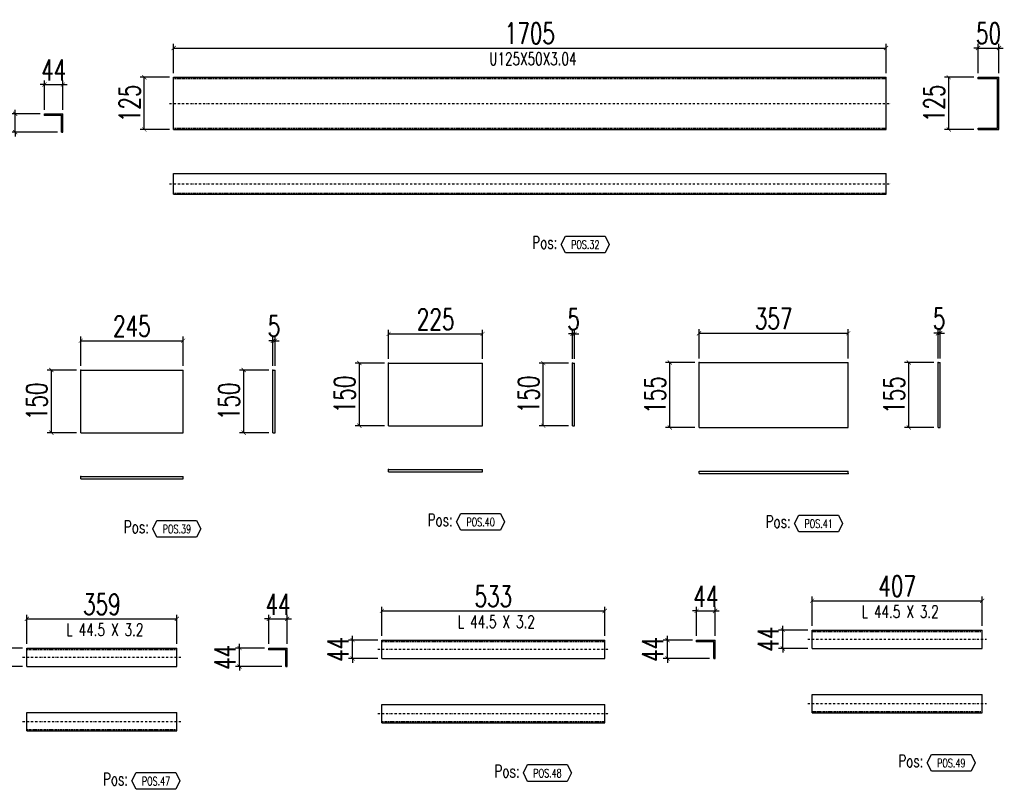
# Model space of a CAD drawing. Header units: feet. Extents: x -13577 to 173285, y -65833 to 34873.
# Tile 78 of 127: x 79957 to 82313, y -60715 to -58873. Entities that reach past the tile are written whole.
import ezdxf
from ezdxf.enums import TextEntityAlignment as Align

# ---------------------------------------------------------------- set-up
doc = ezdxf.new("R2010")
doc.units = ezdxf.units.FT
doc.header["$LTSCALE"] = 10
doc.header["$MEASUREMENT"] = 0
doc.linetypes.add('DASHDOT', pattern=[1, 0.5, -0.25, 0, -0.25])
doc.linetypes.add('HIDDEN', pattern=[0.375, 0.25, -0.125])
doc.layers.get('0').update_dxf_attribs({"linetype": 'CONTINUOUS'})
doc.layers.get('Defpoints').update_dxf_attribs({"linetype": 'CONTINUOUS'})
for name, color, linetype in [('A', 2, 'DASHDOT'), ('G', 3, 'CONTINUOUS'), ('POS_BOX', 6, 'CONTINUOUS'), ('POS_DES', 2, 'CONTINUOUS'), ('POS_MAT', 2, 'CONTINUOUS'), ('TR', 6, 'HIDDEN'), ('TXT1', 7, 'CONTINUOUS')]:
    doc.layers.add(name, color=color, linetype=linetype)
doc.styles.add('1', font='romans.shx', dxfattribs={"width": 0.7, "height": 50})
doc.styles.add('POS', font='ROMANS', dxfattribs={"width": 0.7})
doc.dimstyles.get("Standard").update_dxf_attribs({"dimtxt": 50, "dimasz": 1, "dimexe": 1, "dimexo": 1, "dimgap": 1, "dimtad": 1, "dimdec": 0, "dimdsep": 46, "dimtxsty": '1', "dimblk": 'ARCHTICK', "dimcen": 3, "dimclrd": 1, "dimclre": 1, "dimclrt": 3, "dimadec": 0, "dimazin": 0, "dimtfac": 1, "dimtdec": 0, "dimtix": 1, "dimtmove": 0, "dimatfit": 3, "dimfxl": 0, "dimtolj": 1, "dimarcsym": 0})

# ---------------------------------------------------------------- blocks, each defined once
blk = doc.blocks.new('_ArchTick')
at = {"color": 0, "linetype": 'ByBlock', "const_width": 0.15}
blk.add_lwpolyline([(-0.5, -0.5), (0.5, 0.5)], dxfattribs=at)
blk = doc.blocks.new('*D792')
at = {"layer": 'Defpoints', "color": 0}
for p in [(82029.8, -58940.8), (80325.2, -59010.8), (82029.8, -59010.8)]:
    blk.add_point(p, dxfattribs=at)
at = {"layer": 'TXT1', "color": 1, "lineweight": -2, "transparency": 16777216}
for p, q in [((80325.2, -59000.8), (80325.2, -58930.8)), ((82029.8, -59000.8), (82029.8, -58930.8)), ((80325.2, -58940.8), (82029.8, -58940.8))]:
    blk.add_line(p, q, dxfattribs=at)
at = {"layer": 'TXT1', "color": 1, "lineweight": -2, "transparency": 16777216, "xscale": 10, "yscale": 10, "zscale": 10, "rotation": 180}
blk.add_blockref('_ArchTick', (80325.2, -58940.8), dxfattribs=at)
at = {"layer": 'TXT1', "color": 1, "lineweight": -2, "transparency": 16777216, "xscale": 10, "yscale": 10, "zscale": 10}
blk.add_blockref('_ArchTick', (82029.8, -58940.8), dxfattribs=at)
at = {"layer": 'TXT1', "color": 3, "transparency": 16777216, "insert": (81177.5, -58905.8), "char_height": 50, "attachment_point": 5, "style": '1'}
blk.add_mtext('\\A1;1705', dxfattribs=at)
blk = doc.blocks.new('*D793')
at = {"layer": 'Defpoints', "color": 0}
for p in [(80255.2, -59010.8), (80325.2, -59010.8), (80325.2, -59135.8)]:
    blk.add_point(p, dxfattribs=at)
at = {"layer": 'TXT1', "color": 1, "lineweight": -2, "transparency": 16777216}
for p, q in [((80315.2, -59010.8), (80245.2, -59010.8)), ((80255.2, -59135.8), (80255.2, -59010.8)), ((80315.2, -59135.8), (80245.2, -59135.8))]:
    blk.add_line(p, q, dxfattribs=at)
at = {"layer": 'TXT1', "color": 1, "lineweight": -2, "transparency": 16777216, "xscale": 10, "yscale": 10, "zscale": 10}
for p, rotation in [((80255.2, -59010.8), 90), ((80255.2, -59135.8), 270)]:
    blk.add_blockref('_ArchTick', p, dxfattribs=dict(at, rotation=rotation))
at = {"layer": 'TXT1', "color": 3, "transparency": 16777216, "insert": (80220.2, -59073.3), "char_height": 50, "attachment_point": 5, "rotation": 90, "style": '1'}
blk.add_mtext('\\A1;125', dxfattribs=at)
blk = doc.blocks.new('*D794')
at = {"layer": 'Defpoints', "color": 0}
for p in [(82299.8, -58940.8), (82249.8, -59010.8), (82299.8, -59010.8)]:
    blk.add_point(p, dxfattribs=at)
at = {"layer": 'TXT1', "color": 1, "lineweight": -2, "transparency": 16777216}
for p, q in [((82249.8, -59000.8), (82249.8, -58930.8)), ((82299.8, -59000.8), (82299.8, -58930.8)), ((82249.8, -58940.8), (82239.8, -58940.8)), ((82249.8, -58940.8), (82299.8, -58940.8)), ((82299.8, -58940.8), (82309.8, -58940.8))]:
    blk.add_line(p, q, dxfattribs=at)
at = {"layer": 'TXT1', "color": 1, "lineweight": -2, "transparency": 16777216, "xscale": 10, "yscale": 10, "zscale": 10}
blk.add_blockref('_ArchTick', (82249.8, -58940.8), dxfattribs=at)
at = {"layer": 'TXT1', "color": 1, "lineweight": -2, "transparency": 16777216, "xscale": 10, "yscale": 10, "zscale": 10, "rotation": 180}
blk.add_blockref('_ArchTick', (82299.8, -58940.8), dxfattribs=at)
at = {"layer": 'TXT1', "color": 3, "transparency": 16777216, "insert": (82274.8, -58905.8), "char_height": 50, "attachment_point": 5, "style": '1'}
blk.add_mtext('\\A1;50', dxfattribs=at)
blk = doc.blocks.new('*D795')
at = {"layer": 'Defpoints', "color": 0}
for p in [(82179.8, -59010.8), (82249.8, -59010.8), (82249.8, -59135.8)]:
    blk.add_point(p, dxfattribs=at)
at = {"layer": 'TXT1', "color": 1, "lineweight": -2, "transparency": 16777216}
for p, q in [((82239.8, -59010.8), (82169.8, -59010.8)), ((82179.8, -59135.8), (82179.8, -59010.8)), ((82239.8, -59135.8), (82169.8, -59135.8))]:
    blk.add_line(p, q, dxfattribs=at)
at = {"layer": 'TXT1', "color": 1, "lineweight": -2, "transparency": 16777216, "xscale": 10, "yscale": 10, "zscale": 10}
for p, rotation in [((82179.8, -59010.8), 90), ((82179.8, -59135.8), 270)]:
    blk.add_blockref('_ArchTick', p, dxfattribs=dict(at, rotation=rotation))
at = {"layer": 'TXT1', "color": 3, "transparency": 16777216, "insert": (82144.8, -59073.3), "char_height": 50, "attachment_point": 5, "rotation": 90, "style": '1'}
blk.add_mtext('\\A1;125', dxfattribs=at)
blk = doc.blocks.new('POSITION_PRO')
at = {"layer": 'POS_BOX'}
blk.add_lwpolyline([(10.5, -2), (9.5, -4), (0, -4), (-1, -2), (0, 0), (9.5, 0)], close=True, dxfattribs=at)
at = {"insert": (-7.93, -0.05), "char_height": 3, "width": 11.9956, "attachment_point": 1, "style": 'POS'}
blk.add_mtext('Pos:', dxfattribs=at)
at = {"style": 'POS', "width": 0.7}
blk.add_attdef('POS_PEZ', text='', height=2, dxfattribs=at).set_placement((4.76, -3.05), align=Align.CENTER)
at = {"layer": 'POS_DES', "style": 'POS', "width": 0.7, "flags": 1}
for tag, p in [('SPE_PRO', (-7.8, -5.07)), ('LAR_PRO', (-7.79, -4.53)), ('LUN_PRO', (-7.82, -5.58))]:
    blk.add_attdef(tag, p, '', height=0.35, dxfattribs=at)
at = {"layer": 'POS_MAT', "style": 'POS', "width": 0.7, "flags": 1}
for tag, p in [('MAT_PRO', (-6.89, -4.03)), ('NOM_PRO', (-6.94, -6.11)), ('PUN_NET', (-6.94, -7.16)), ('PUN_LIS', (-6.94, -6.63)), ('PUN_NET2', (-6.94, -7.74)), ('MAR_CMP', (-6.89, -8.22)), ('NOT_PEZ', (-6.89, -9.21)), ('QTA_PEZ', (-6.89, -8.75))]:
    blk.add_attdef(tag, text='', height=0.35, dxfattribs=at).set_placement(p, align=Align.CENTER)
blk = doc.blocks.new('*D1179')
at = {"layer": 'Defpoints', "color": 0}
for p in [(80060.3, -59028.4), (80016.3, -59098.4), (80060.3, -59098.4)]:
    blk.add_point(p, dxfattribs=at)
at = {"layer": 'TXT1', "color": 1, "lineweight": -2, "transparency": 16777216}
for p, q in [((80016.3, -59028.4), (80006.3, -59028.4)), ((80016.3, -59088.4), (80016.3, -59018.4)), ((80016.3, -59028.4), (80060.3, -59028.4)), ((80060.3, -59088.4), (80060.3, -59018.4)), ((80060.3, -59028.4), (80070.3, -59028.4))]:
    blk.add_line(p, q, dxfattribs=at)
at = {"layer": 'TXT1', "color": 1, "lineweight": -2, "transparency": 16777216, "xscale": 10, "yscale": 10, "zscale": 10}
blk.add_blockref('_ArchTick', (80016.3, -59028.4), dxfattribs=at)
at = {"layer": 'TXT1', "color": 1, "lineweight": -2, "transparency": 16777216, "xscale": 10, "yscale": 10, "zscale": 10, "rotation": 180}
blk.add_blockref('_ArchTick', (80060.3, -59028.4), dxfattribs=at)
at = {"layer": 'TXT1', "color": 3, "transparency": 16777216, "insert": (80038.3, -58993.4), "char_height": 50, "attachment_point": 5, "style": '1'}
blk.add_mtext('\\A1;44', dxfattribs=at)
blk = doc.blocks.new('*D1180')
at = {"layer": 'Defpoints', "color": 0}
for p in [(79946.3, -59098.4), (80016.3, -59098.4), (80057.1, -59142.4)]:
    blk.add_point(p, dxfattribs=at)
at = {"layer": 'TXT1', "color": 1, "lineweight": -2, "transparency": 16777216}
for p, q in [((80006.3, -59098.4), (79936.3, -59098.4)), ((79946.3, -59098.4), (79946.3, -59088.4)), ((79946.3, -59142.4), (79946.3, -59098.4)), ((80047.1, -59142.4), (79936.3, -59142.4)), ((79946.3, -59142.4), (79946.3, -59152.4))]:
    blk.add_line(p, q, dxfattribs=at)
at = {"layer": 'TXT1', "color": 1, "lineweight": -2, "transparency": 16777216, "xscale": 10, "yscale": 10, "zscale": 10}
for p, rotation in [((79946.3, -59098.4), 270), ((79946.3, -59142.4), 90)]:
    blk.add_blockref('_ArchTick', p, dxfattribs=dict(at, rotation=rotation))
at = {"layer": 'TXT1', "color": 3, "transparency": 16777216, "insert": (79911.3, -59120.4), "char_height": 50, "attachment_point": 5, "rotation": 90, "style": '1'}
blk.add_mtext('\\A1;44', dxfattribs=at)
blk = doc.blocks.new('*D1205')
at = {"layer": 'Defpoints', "color": 0}
for p in [(80347.9, -59641.5), (80102.9, -59711.5), (80347.9, -59711.5)]:
    blk.add_point(p, dxfattribs=at)
at = {"layer": 'TXT1', "color": 1, "lineweight": -2, "transparency": 16777216}
for p, q in [((80102.9, -59701.5), (80102.9, -59631.5)), ((80102.9, -59641.5), (80347.9, -59641.5)), ((80347.9, -59701.5), (80347.9, -59631.5))]:
    blk.add_line(p, q, dxfattribs=at)
at = {"layer": 'TXT1', "color": 1, "lineweight": -2, "transparency": 16777216, "xscale": 10, "yscale": 10, "zscale": 10, "rotation": 180}
blk.add_blockref('_ArchTick', (80102.9, -59641.5), dxfattribs=at)
at = {"layer": 'TXT1', "color": 1, "lineweight": -2, "transparency": 16777216, "xscale": 10, "yscale": 10, "zscale": 10}
blk.add_blockref('_ArchTick', (80347.9, -59641.5), dxfattribs=at)
at = {"layer": 'TXT1', "color": 3, "transparency": 16777216, "insert": (80225.4, -59606.5), "char_height": 50, "attachment_point": 5, "style": '1'}
blk.add_mtext('\\A1;245', dxfattribs=at)
blk = doc.blocks.new('*D1206')
at = {"layer": 'Defpoints', "color": 0}
for p in [(80032.9, -59711.5), (80102.9, -59711.5), (80102.9, -59861.5)]:
    blk.add_point(p, dxfattribs=at)
at = {"layer": 'TXT1', "color": 1, "lineweight": -2, "transparency": 16777216}
for p, q in [((80092.9, -59711.5), (80022.9, -59711.5)), ((80032.9, -59861.5), (80032.9, -59711.5)), ((80092.9, -59861.5), (80022.9, -59861.5))]:
    blk.add_line(p, q, dxfattribs=at)
at = {"layer": 'TXT1', "color": 1, "lineweight": -2, "transparency": 16777216, "xscale": 10, "yscale": 10, "zscale": 10}
for p, rotation in [((80032.9, -59711.5), 90), ((80032.9, -59861.5), 270)]:
    blk.add_blockref('_ArchTick', p, dxfattribs=dict(at, rotation=rotation))
at = {"layer": 'TXT1', "color": 3, "transparency": 16777216, "insert": (79997.9, -59786.5), "char_height": 50, "attachment_point": 5, "rotation": 90, "style": '1'}
blk.add_mtext('\\A1;150', dxfattribs=at)
blk = doc.blocks.new('*D1207')
at = {"layer": 'Defpoints', "color": 0}
for p in [(80567.9, -59641.5), (80562.9, -59711.5), (80567.9, -59711.5)]:
    blk.add_point(p, dxfattribs=at)
at = {"layer": 'TXT1', "color": 1, "lineweight": -2, "transparency": 16777216}
for p, q in [((80562.9, -59641.5), (80552.9, -59641.5)), ((80562.9, -59701.5), (80562.9, -59631.5)), ((80562.9, -59641.5), (80567.9, -59641.5)), ((80567.9, -59701.5), (80567.9, -59631.5)), ((80567.9, -59641.5), (80577.9, -59641.5))]:
    blk.add_line(p, q, dxfattribs=at)
at = {"layer": 'TXT1', "color": 1, "lineweight": -2, "transparency": 16777216, "xscale": 10, "yscale": 10, "zscale": 10}
blk.add_blockref('_ArchTick', (80562.9, -59641.5), dxfattribs=at)
at = {"layer": 'TXT1', "color": 1, "lineweight": -2, "transparency": 16777216, "xscale": 10, "yscale": 10, "zscale": 10, "rotation": 180}
blk.add_blockref('_ArchTick', (80567.9, -59641.5), dxfattribs=at)
at = {"layer": 'TXT1', "color": 3, "transparency": 16777216, "insert": (80565.4, -59606.5), "char_height": 50, "attachment_point": 5, "style": '1'}
blk.add_mtext('\\A1;5', dxfattribs=at)
blk = doc.blocks.new('*D1208')
at = {"layer": 'Defpoints', "color": 0}
for p in [(80492.9, -59711.5), (80562.9, -59711.5), (80562.9, -59861.5)]:
    blk.add_point(p, dxfattribs=at)
at = {"layer": 'TXT1', "color": 1, "lineweight": -2, "transparency": 16777216}
for p, q in [((80552.9, -59711.5), (80482.9, -59711.5)), ((80492.9, -59861.5), (80492.9, -59711.5)), ((80552.9, -59861.5), (80482.9, -59861.5))]:
    blk.add_line(p, q, dxfattribs=at)
at = {"layer": 'TXT1', "color": 1, "lineweight": -2, "transparency": 16777216, "xscale": 10, "yscale": 10, "zscale": 10}
for p, rotation in [((80492.9, -59711.5), 90), ((80492.9, -59861.5), 270)]:
    blk.add_blockref('_ArchTick', p, dxfattribs=dict(at, rotation=rotation))
at = {"layer": 'TXT1', "color": 3, "transparency": 16777216, "insert": (80457.9, -59786.5), "char_height": 50, "attachment_point": 5, "rotation": 90, "style": '1'}
blk.add_mtext('\\A1;150', dxfattribs=at)
blk = doc.blocks.new('POSITION_LAM')
at = {"layer": 'POS_BOX'}
blk.add_lwpolyline([(10.5, -2), (9.5, -4), (0, -4), (-1, -2), (0, 0), (9.5, 0)], close=True, dxfattribs=at)
at = {"insert": (-7.93, -0.05), "char_height": 3, "width": 11.9956, "attachment_point": 1, "style": 'POS'}
blk.add_mtext('Pos:', dxfattribs=at)
at = {"style": 'POS', "width": 0.7}
blk.add_attdef('POS_PEZ', text='', height=2, dxfattribs=at).set_placement((4.76, -3.05), align=Align.CENTER)
at = {"layer": 'POS_DES', "style": 'POS', "width": 0.7, "flags": 1}
for tag, p in [('SPE_PRO', (-7.8, -5.07)), ('LAR_PRO', (-7.79, -4.53)), ('LUN_PRO', (-7.82, -5.58))]:
    blk.add_attdef(tag, p, '', height=0.35, dxfattribs=at)
at = {"layer": 'POS_MAT', "style": 'POS', "width": 0.7, "flags": 1}
for tag, p in [('MAT_PRO', (-6.89, -4.03)), ('NOM_PRO', (-6.94, -6.11)), ('PUN_NET', (-6.94, -7.16)), ('PUN_LIS', (-6.94, -6.63)), ('PUN_NET2', (-6.94, -7.74)), ('MAR_CMP', (-6.89, -8.22)), ('NOT_PEZ', (-6.89, -9.21)), ('QTA_PEZ', (-6.89, -8.75))]:
    blk.add_attdef(tag, text='', height=0.35, dxfattribs=at).set_placement(p, align=Align.CENTER)
blk = doc.blocks.new('*D1209')
at = {"layer": 'Defpoints', "color": 0}
for p in [(81064.6, -59624.9), (80839.6, -59694.9), (81064.6, -59694.9)]:
    blk.add_point(p, dxfattribs=at)
at = {"layer": 'TXT1', "color": 1, "lineweight": -2, "transparency": 16777216}
for p, q in [((80839.6, -59684.9), (80839.6, -59614.9)), ((81064.6, -59684.9), (81064.6, -59614.9)), ((80839.6, -59624.9), (81064.6, -59624.9))]:
    blk.add_line(p, q, dxfattribs=at)
at = {"layer": 'TXT1', "color": 1, "lineweight": -2, "transparency": 16777216, "xscale": 10, "yscale": 10, "zscale": 10, "rotation": 180}
blk.add_blockref('_ArchTick', (80839.6, -59624.9), dxfattribs=at)
at = {"layer": 'TXT1', "color": 1, "lineweight": -2, "transparency": 16777216, "xscale": 10, "yscale": 10, "zscale": 10}
blk.add_blockref('_ArchTick', (81064.6, -59624.9), dxfattribs=at)
at = {"layer": 'TXT1', "color": 3, "transparency": 16777216, "insert": (80952.1, -59589.9), "char_height": 50, "attachment_point": 5, "style": '1'}
blk.add_mtext('\\A1;225', dxfattribs=at)
blk = doc.blocks.new('*D1210')
at = {"layer": 'Defpoints', "color": 0}
for p in [(80769.6, -59694.9), (80839.6, -59694.9), (80839.6, -59844.9)]:
    blk.add_point(p, dxfattribs=at)
at = {"layer": 'TXT1', "color": 1, "lineweight": -2, "transparency": 16777216}
for p, q in [((80829.6, -59694.9), (80759.6, -59694.9)), ((80769.6, -59844.9), (80769.6, -59694.9)), ((80829.6, -59844.9), (80759.6, -59844.9))]:
    blk.add_line(p, q, dxfattribs=at)
at = {"layer": 'TXT1', "color": 1, "lineweight": -2, "transparency": 16777216, "xscale": 10, "yscale": 10, "zscale": 10}
for p, rotation in [((80769.6, -59694.9), 90), ((80769.6, -59844.9), 270)]:
    blk.add_blockref('_ArchTick', p, dxfattribs=dict(at, rotation=rotation))
at = {"layer": 'TXT1', "color": 3, "transparency": 16777216, "insert": (80734.6, -59769.9), "char_height": 50, "attachment_point": 5, "rotation": 90, "style": '1'}
blk.add_mtext('\\A1;150', dxfattribs=at)
blk = doc.blocks.new('*D1211')
at = {"layer": 'Defpoints', "color": 0}
for p in [(81284.6, -59624.9), (81279.6, -59694.9), (81284.6, -59694.9)]:
    blk.add_point(p, dxfattribs=at)
at = {"layer": 'TXT1', "color": 1, "lineweight": -2, "transparency": 16777216}
for p, q in [((81279.6, -59684.9), (81279.6, -59614.9)), ((81284.6, -59684.9), (81284.6, -59614.9)), ((81279.6, -59624.9), (81269.6, -59624.9)), ((81279.6, -59624.9), (81284.6, -59624.9)), ((81284.6, -59624.9), (81294.6, -59624.9))]:
    blk.add_line(p, q, dxfattribs=at)
at = {"layer": 'TXT1', "color": 1, "lineweight": -2, "transparency": 16777216, "xscale": 10, "yscale": 10, "zscale": 10}
blk.add_blockref('_ArchTick', (81279.6, -59624.9), dxfattribs=at)
at = {"layer": 'TXT1', "color": 1, "lineweight": -2, "transparency": 16777216, "xscale": 10, "yscale": 10, "zscale": 10, "rotation": 180}
blk.add_blockref('_ArchTick', (81284.6, -59624.9), dxfattribs=at)
at = {"layer": 'TXT1', "color": 3, "transparency": 16777216, "insert": (81282.1, -59589.9), "char_height": 50, "attachment_point": 5, "style": '1'}
blk.add_mtext('\\A1;5', dxfattribs=at)
blk = doc.blocks.new('*D1212')
at = {"layer": 'Defpoints', "color": 0}
for p in [(81209.6, -59694.9), (81279.6, -59694.9), (81279.6, -59844.9)]:
    blk.add_point(p, dxfattribs=at)
at = {"layer": 'TXT1', "color": 1, "lineweight": -2, "transparency": 16777216}
for p, q in [((81269.6, -59694.9), (81199.6, -59694.9)), ((81209.6, -59844.9), (81209.6, -59694.9)), ((81269.6, -59844.9), (81199.6, -59844.9))]:
    blk.add_line(p, q, dxfattribs=at)
at = {"layer": 'TXT1', "color": 1, "lineweight": -2, "transparency": 16777216, "xscale": 10, "yscale": 10, "zscale": 10}
for p, rotation in [((81209.6, -59694.9), 90), ((81209.6, -59844.9), 270)]:
    blk.add_blockref('_ArchTick', p, dxfattribs=dict(at, rotation=rotation))
at = {"layer": 'TXT1', "color": 3, "transparency": 16777216, "insert": (81174.6, -59769.9), "char_height": 50, "attachment_point": 5, "rotation": 90, "style": '1'}
blk.add_mtext('\\A1;150', dxfattribs=at)
blk = doc.blocks.new('*D1213')
at = {"layer": 'Defpoints', "color": 0}
for p in [(81939.2, -59623.5), (81582.3, -59693.5), (81939.2, -59693.5)]:
    blk.add_point(p, dxfattribs=at)
at = {"layer": 'TXT1', "color": 1, "lineweight": -2, "transparency": 16777216}
for p, q in [((81582.3, -59683.5), (81582.3, -59613.5)), ((81939.2, -59683.5), (81939.2, -59613.5)), ((81582.3, -59623.5), (81939.2, -59623.5))]:
    blk.add_line(p, q, dxfattribs=at)
at = {"layer": 'TXT1', "color": 1, "lineweight": -2, "transparency": 16777216, "xscale": 10, "yscale": 10, "zscale": 10, "rotation": 180}
blk.add_blockref('_ArchTick', (81582.3, -59623.5), dxfattribs=at)
at = {"layer": 'TXT1', "color": 1, "lineweight": -2, "transparency": 16777216, "xscale": 10, "yscale": 10, "zscale": 10}
blk.add_blockref('_ArchTick', (81939.2, -59623.5), dxfattribs=at)
at = {"layer": 'TXT1', "color": 3, "transparency": 16777216, "insert": (81760.8, -59588.5), "char_height": 50, "attachment_point": 5, "style": '1'}
blk.add_mtext('\\A1;357', dxfattribs=at)
blk = doc.blocks.new('*D1214')
at = {"layer": 'Defpoints', "color": 0}
for p in [(81512.3, -59693.5), (81582.3, -59693.5), (81582.3, -59848.8)]:
    blk.add_point(p, dxfattribs=at)
at = {"layer": 'TXT1', "color": 1, "lineweight": -2, "transparency": 16777216}
for p, q in [((81572.3, -59693.5), (81502.3, -59693.5)), ((81512.3, -59848.8), (81512.3, -59693.5)), ((81572.3, -59848.8), (81502.3, -59848.8))]:
    blk.add_line(p, q, dxfattribs=at)
at = {"layer": 'TXT1', "color": 1, "lineweight": -2, "transparency": 16777216, "xscale": 10, "yscale": 10, "zscale": 10}
for p, rotation in [((81512.3, -59693.5), 90), ((81512.3, -59848.8), 270)]:
    blk.add_blockref('_ArchTick', p, dxfattribs=dict(at, rotation=rotation))
at = {"layer": 'TXT1', "color": 3, "transparency": 16777216, "insert": (81477.3, -59771.2), "char_height": 50, "attachment_point": 5, "rotation": 90, "style": '1'}
blk.add_mtext('\\A1;155', dxfattribs=at)
blk = doc.blocks.new('*D1215')
at = {"layer": 'Defpoints', "color": 0}
for p in [(82159.2, -59623.5), (82154.2, -59693.5), (82159.2, -59693.5)]:
    blk.add_point(p, dxfattribs=at)
at = {"layer": 'TXT1', "color": 1, "lineweight": -2, "transparency": 16777216}
for p, q in [((82154.2, -59683.5), (82154.2, -59613.5)), ((82159.2, -59683.5), (82159.2, -59613.5)), ((82154.2, -59623.5), (82144.2, -59623.5)), ((82154.2, -59623.5), (82159.2, -59623.5)), ((82159.2, -59623.5), (82169.2, -59623.5))]:
    blk.add_line(p, q, dxfattribs=at)
at = {"layer": 'TXT1', "color": 1, "lineweight": -2, "transparency": 16777216, "xscale": 10, "yscale": 10, "zscale": 10}
blk.add_blockref('_ArchTick', (82154.2, -59623.5), dxfattribs=at)
at = {"layer": 'TXT1', "color": 1, "lineweight": -2, "transparency": 16777216, "xscale": 10, "yscale": 10, "zscale": 10, "rotation": 180}
blk.add_blockref('_ArchTick', (82159.2, -59623.5), dxfattribs=at)
at = {"layer": 'TXT1', "color": 3, "transparency": 16777216, "insert": (82156.7, -59588.5), "char_height": 50, "attachment_point": 5, "style": '1'}
blk.add_mtext('\\A1;5', dxfattribs=at)
blk = doc.blocks.new('*D1216')
at = {"layer": 'Defpoints', "color": 0}
for p in [(82084.2, -59693.5), (82154.2, -59693.5), (82154.2, -59848.8)]:
    blk.add_point(p, dxfattribs=at)
at = {"layer": 'TXT1', "color": 1, "lineweight": -2, "transparency": 16777216}
for p, q in [((82144.2, -59693.5), (82074.2, -59693.5)), ((82084.2, -59848.8), (82084.2, -59693.5)), ((82144.2, -59848.8), (82074.2, -59848.8))]:
    blk.add_line(p, q, dxfattribs=at)
at = {"layer": 'TXT1', "color": 1, "lineweight": -2, "transparency": 16777216, "xscale": 10, "yscale": 10, "zscale": 10}
for p, rotation in [((82084.2, -59693.5), 90), ((82084.2, -59848.8), 270)]:
    blk.add_blockref('_ArchTick', p, dxfattribs=dict(at, rotation=rotation))
at = {"layer": 'TXT1', "color": 3, "transparency": 16777216, "insert": (82049.2, -59771.2), "char_height": 50, "attachment_point": 5, "rotation": 90, "style": '1'}
blk.add_mtext('\\A1;155', dxfattribs=at)
blk = doc.blocks.new('*D1243')
at = {"layer": 'Defpoints', "color": 0}
for p in [(80333, -60307), (79974, -60377), (80333, -60377)]:
    blk.add_point(p, dxfattribs=at)
at = {"layer": 'TXT1', "color": 1, "lineweight": -2, "transparency": 16777216}
for p, q in [((79974, -60367), (79974, -60297)), ((80333, -60367), (80333, -60297)), ((79974, -60307), (80333, -60307))]:
    blk.add_line(p, q, dxfattribs=at)
at = {"layer": 'TXT1', "color": 1, "lineweight": -2, "transparency": 16777216, "xscale": 10, "yscale": 10, "zscale": 10, "rotation": 180}
blk.add_blockref('_ArchTick', (79974, -60307), dxfattribs=at)
at = {"layer": 'TXT1', "color": 1, "lineweight": -2, "transparency": 16777216, "xscale": 10, "yscale": 10, "zscale": 10}
blk.add_blockref('_ArchTick', (80333, -60307), dxfattribs=at)
at = {"layer": 'TXT1', "color": 3, "transparency": 16777216, "insert": (80153.5, -60272), "char_height": 50, "attachment_point": 5, "style": '1'}
blk.add_mtext('\\A1;359', dxfattribs=at)
blk = doc.blocks.new('*D1244')
at = {"layer": 'Defpoints', "color": 0}
for p in [(79904, -60377), (79974, -60377), (79974, -60421)]:
    blk.add_point(p, dxfattribs=at)
at = {"layer": 'TXT1', "color": 1, "lineweight": -2, "transparency": 16777216}
for p, q in [((79904, -60377), (79904, -60367)), ((79964, -60377), (79894, -60377)), ((79904, -60421), (79904, -60377)), ((79964, -60421), (79894, -60421)), ((79904, -60421), (79904, -60431))]:
    blk.add_line(p, q, dxfattribs=at)
at = {"layer": 'TXT1', "color": 1, "lineweight": -2, "transparency": 16777216, "xscale": 10, "yscale": 10, "zscale": 10}
for p, rotation in [((79904, -60377), 270), ((79904, -60421), 90)]:
    blk.add_blockref('_ArchTick', p, dxfattribs=dict(at, rotation=rotation))
at = {"layer": 'TXT1', "color": 3, "transparency": 16777216, "insert": (79869, -60399), "char_height": 50, "attachment_point": 5, "rotation": 90, "style": '1'}
blk.add_mtext('\\A1;44', dxfattribs=at)
blk = doc.blocks.new('*D1245')
at = {"layer": 'Defpoints', "color": 0}
for p in [(80597, -60307), (80553, -60377), (80597, -60377)]:
    blk.add_point(p, dxfattribs=at)
at = {"layer": 'TXT1', "color": 1, "lineweight": -2, "transparency": 16777216}
for p, q in [((80553, -60367), (80553, -60297)), ((80597, -60367), (80597, -60297)), ((80553, -60307), (80543, -60307)), ((80553, -60307), (80597, -60307)), ((80597, -60307), (80607, -60307))]:
    blk.add_line(p, q, dxfattribs=at)
at = {"layer": 'TXT1', "color": 1, "lineweight": -2, "transparency": 16777216, "xscale": 10, "yscale": 10, "zscale": 10}
blk.add_blockref('_ArchTick', (80553, -60307), dxfattribs=at)
at = {"layer": 'TXT1', "color": 1, "lineweight": -2, "transparency": 16777216, "xscale": 10, "yscale": 10, "zscale": 10, "rotation": 180}
blk.add_blockref('_ArchTick', (80597, -60307), dxfattribs=at)
at = {"layer": 'TXT1', "color": 3, "transparency": 16777216, "insert": (80575, -60272), "char_height": 50, "attachment_point": 5, "style": '1'}
blk.add_mtext('\\A1;44', dxfattribs=at)
blk = doc.blocks.new('*D1246')
at = {"layer": 'Defpoints', "color": 0}
for p in [(80483, -60377), (80553, -60377), (80593.8, -60421)]:
    blk.add_point(p, dxfattribs=at)
at = {"layer": 'TXT1', "color": 1, "lineweight": -2, "transparency": 16777216}
for p, q in [((80483, -60377), (80483, -60367)), ((80543, -60377), (80473, -60377)), ((80483, -60421), (80483, -60377)), ((80583.8, -60421), (80473, -60421)), ((80483, -60421), (80483, -60431))]:
    blk.add_line(p, q, dxfattribs=at)
at = {"layer": 'TXT1', "color": 1, "lineweight": -2, "transparency": 16777216, "xscale": 10, "yscale": 10, "zscale": 10}
for p, rotation in [((80483, -60377), 270), ((80483, -60421), 90)]:
    blk.add_blockref('_ArchTick', p, dxfattribs=dict(at, rotation=rotation))
at = {"layer": 'TXT1', "color": 3, "transparency": 16777216, "insert": (80448, -60399), "char_height": 50, "attachment_point": 5, "rotation": 90, "style": '1'}
blk.add_mtext('\\A1;44', dxfattribs=at)
blk = doc.blocks.new('*D1247')
at = {"layer": 'Defpoints', "color": 0}
for p in [(81356.6, -60287.9), (80823.6, -60357.9), (81356.6, -60357.9)]:
    blk.add_point(p, dxfattribs=at)
at = {"layer": 'TXT1', "color": 1, "lineweight": -2, "transparency": 16777216}
for p, q in [((80823.6, -60347.9), (80823.6, -60277.9)), ((81356.6, -60347.9), (81356.6, -60277.9)), ((80823.6, -60287.9), (81356.6, -60287.9))]:
    blk.add_line(p, q, dxfattribs=at)
at = {"layer": 'TXT1', "color": 1, "lineweight": -2, "transparency": 16777216, "xscale": 10, "yscale": 10, "zscale": 10, "rotation": 180}
blk.add_blockref('_ArchTick', (80823.6, -60287.9), dxfattribs=at)
at = {"layer": 'TXT1', "color": 1, "lineweight": -2, "transparency": 16777216, "xscale": 10, "yscale": 10, "zscale": 10}
blk.add_blockref('_ArchTick', (81356.6, -60287.9), dxfattribs=at)
at = {"layer": 'TXT1', "color": 3, "transparency": 16777216, "insert": (81090.1, -60252.9), "char_height": 50, "attachment_point": 5, "style": '1'}
blk.add_mtext('\\A1;533', dxfattribs=at)
blk = doc.blocks.new('*D1248')
at = {"layer": 'Defpoints', "color": 0}
for p in [(80753.6, -60357.9), (80823.6, -60357.9), (80823.6, -60401.9)]:
    blk.add_point(p, dxfattribs=at)
at = {"layer": 'TXT1', "color": 1, "lineweight": -2, "transparency": 16777216}
for p, q in [((80753.6, -60357.9), (80753.6, -60347.9)), ((80813.6, -60357.9), (80743.6, -60357.9)), ((80753.6, -60401.9), (80753.6, -60357.9)), ((80813.6, -60401.9), (80743.6, -60401.9)), ((80753.6, -60401.9), (80753.6, -60411.9))]:
    blk.add_line(p, q, dxfattribs=at)
at = {"layer": 'TXT1', "color": 1, "lineweight": -2, "transparency": 16777216, "xscale": 10, "yscale": 10, "zscale": 10}
for p, rotation in [((80753.6, -60357.9), 270), ((80753.6, -60401.9), 90)]:
    blk.add_blockref('_ArchTick', p, dxfattribs=dict(at, rotation=rotation))
at = {"layer": 'TXT1', "color": 3, "transparency": 16777216, "insert": (80718.6, -60379.9), "char_height": 50, "attachment_point": 5, "rotation": 90, "style": '1'}
blk.add_mtext('\\A1;44', dxfattribs=at)
blk = doc.blocks.new('*D1249')
at = {"layer": 'Defpoints', "color": 0}
for p in [(81620.6, -60287.9), (81576.6, -60357.9), (81620.6, -60357.9)]:
    blk.add_point(p, dxfattribs=at)
at = {"layer": 'TXT1', "color": 1, "lineweight": -2, "transparency": 16777216}
for p, q in [((81576.6, -60347.9), (81576.6, -60277.9)), ((81620.6, -60347.9), (81620.6, -60277.9)), ((81576.6, -60287.9), (81566.6, -60287.9)), ((81576.6, -60287.9), (81620.6, -60287.9)), ((81620.6, -60287.9), (81630.6, -60287.9))]:
    blk.add_line(p, q, dxfattribs=at)
at = {"layer": 'TXT1', "color": 1, "lineweight": -2, "transparency": 16777216, "xscale": 10, "yscale": 10, "zscale": 10}
blk.add_blockref('_ArchTick', (81576.6, -60287.9), dxfattribs=at)
at = {"layer": 'TXT1', "color": 1, "lineweight": -2, "transparency": 16777216, "xscale": 10, "yscale": 10, "zscale": 10, "rotation": 180}
blk.add_blockref('_ArchTick', (81620.6, -60287.9), dxfattribs=at)
at = {"layer": 'TXT1', "color": 3, "transparency": 16777216, "insert": (81598.6, -60252.9), "char_height": 50, "attachment_point": 5, "style": '1'}
blk.add_mtext('\\A1;44', dxfattribs=at)
blk = doc.blocks.new('*D1250')
at = {"layer": 'Defpoints', "color": 0}
for p in [(81506.6, -60357.9), (81576.6, -60357.9), (81617.4, -60401.9)]:
    blk.add_point(p, dxfattribs=at)
at = {"layer": 'TXT1', "color": 1, "lineweight": -2, "transparency": 16777216}
for p, q in [((81506.6, -60357.9), (81506.6, -60347.9)), ((81566.6, -60357.9), (81496.6, -60357.9)), ((81506.6, -60401.9), (81506.6, -60357.9)), ((81607.4, -60401.9), (81496.6, -60401.9)), ((81506.6, -60401.9), (81506.6, -60411.9))]:
    blk.add_line(p, q, dxfattribs=at)
at = {"layer": 'TXT1', "color": 1, "lineweight": -2, "transparency": 16777216, "xscale": 10, "yscale": 10, "zscale": 10}
for p, rotation in [((81506.6, -60357.9), 270), ((81506.6, -60401.9), 90)]:
    blk.add_blockref('_ArchTick', p, dxfattribs=dict(at, rotation=rotation))
at = {"layer": 'TXT1', "color": 3, "transparency": 16777216, "insert": (81471.6, -60379.9), "char_height": 50, "attachment_point": 5, "rotation": 90, "style": '1'}
blk.add_mtext('\\A1;44', dxfattribs=at)
blk = doc.blocks.new('*D1251')
at = {"layer": 'Defpoints', "color": 0}
for p in [(82259.7, -60263.7), (81852.7, -60333.7), (82259.7, -60333.7)]:
    blk.add_point(p, dxfattribs=at)
at = {"layer": 'TXT1', "color": 1, "lineweight": -2, "transparency": 16777216}
for p, q in [((81852.7, -60323.7), (81852.7, -60253.7)), ((82259.7, -60323.7), (82259.7, -60253.7)), ((81852.7, -60263.7), (82259.7, -60263.7))]:
    blk.add_line(p, q, dxfattribs=at)
at = {"layer": 'TXT1', "color": 1, "lineweight": -2, "transparency": 16777216, "xscale": 10, "yscale": 10, "zscale": 10, "rotation": 180}
blk.add_blockref('_ArchTick', (81852.7, -60263.7), dxfattribs=at)
at = {"layer": 'TXT1', "color": 1, "lineweight": -2, "transparency": 16777216, "xscale": 10, "yscale": 10, "zscale": 10}
blk.add_blockref('_ArchTick', (82259.7, -60263.7), dxfattribs=at)
at = {"layer": 'TXT1', "color": 3, "transparency": 16777216, "insert": (82056.2, -60228.7), "char_height": 50, "attachment_point": 5, "style": '1'}
blk.add_mtext('\\A1;407', dxfattribs=at)
blk = doc.blocks.new('*D1252')
at = {"layer": 'Defpoints', "color": 0}
for p in [(81782.7, -60333.7), (81852.7, -60333.7), (81852.7, -60377.7)]:
    blk.add_point(p, dxfattribs=at)
at = {"layer": 'TXT1', "color": 1, "lineweight": -2, "transparency": 16777216}
for p, q in [((81782.7, -60333.7), (81782.7, -60323.7)), ((81842.7, -60333.7), (81772.7, -60333.7)), ((81782.7, -60377.7), (81782.7, -60333.7)), ((81842.7, -60377.7), (81772.7, -60377.7)), ((81782.7, -60377.7), (81782.7, -60387.7))]:
    blk.add_line(p, q, dxfattribs=at)
at = {"layer": 'TXT1', "color": 1, "lineweight": -2, "transparency": 16777216, "xscale": 10, "yscale": 10, "zscale": 10}
for p, rotation in [((81782.7, -60333.7), 270), ((81782.7, -60377.7), 90)]:
    blk.add_blockref('_ArchTick', p, dxfattribs=dict(at, rotation=rotation))
at = {"layer": 'TXT1', "color": 3, "transparency": 16777216, "insert": (81747.7, -60355.7), "char_height": 50, "attachment_point": 5, "rotation": 90, "style": '1'}
blk.add_mtext('\\A1;44', dxfattribs=at)

msp = doc.modelspace()

# ---------------------------------------------------------------- linework, layer by layer
at = {"layer": 'A'}
for p, q in [((80315.2, -59073.3), (82039.8, -59073.3)), ((80315.2, -59265.8), (82039.8, -59265.8)), ((81842.7, -60355.7), (82269.7, -60355.7)), ((80813.6, -60379.9), (81366.6, -60379.9)), ((79964, -60399), (80343, -60399)), ((81842.7, -60509.7), (82269.7, -60509.7)), ((80813.6, -60533.9), (81366.6, -60533.9)), ((79964, -60553), (80343, -60553))]:
    msp.add_line(p, q, dxfattribs=at)
for p in [(80325.2, -59013.8), (82249.8, -59013.8), (80016.3, -59101.6), (80325.2, -59287.8), (80102.9, -59711.5), (80562.9, -59711.5), (80839.6, -59694.9), (81279.6, -59694.9), (81582.3, -59693.5), (82154.2, -59693.5), (80839.6, -59949.9), (80102.9, -59966.5), (81939.2, -59958.8), (81852.7, -60336.9), (80823.6, -60361.1), (81576.6, -60361.1), (79974, -60380.2), (80553, -60380.2), (81852.7, -60528.5), (80823.6, -60552.7), (79974, -60571.8)]:
    msp.add_point(p, dxfattribs=at)
at = {"layer": 'G'}
for p, q in [((80325.2, -59010.8), (82029.8, -59010.8)), ((80325.2, -59135.8), (80325.2, -59010.8)), ((82029.8, -59135.8), (82029.8, -59010.8)), ((82249.8, -59010.8), (82299.8, -59010.8)), ((82249.8, -59013.8), (82249.8, -59010.8)), ((82249.8, -59013.8), (82296.7, -59013.8)), ((82296.7, -59132.8), (82296.7, -59013.8)), ((82299.8, -59135.8), (82299.8, -59010.8)), ((80016.3, -59101.6), (80016.3, -59098.4)), ((80016.3, -59098.4), (80060.3, -59098.4)), ((80016.3, -59101.6), (80057.1, -59101.6)), ((80057.1, -59142.4), (80057.1, -59101.6)), ((80060.3, -59142.4), (80060.3, -59098.4)), ((80057.1, -59142.4), (80060.3, -59142.4)), ((80325.2, -59135.8), (82029.8, -59135.8)), ((82249.8, -59132.8), (82296.7, -59132.8)), ((82249.8, -59135.8), (82249.8, -59132.8)), ((82249.8, -59135.8), (82299.8, -59135.8)), ((80325.2, -59240.8), (82029.8, -59240.8)), ((80325.2, -59290.8), (80325.2, -59240.8)), ((82029.8, -59290.8), (82029.8, -59240.8)), ((80325.2, -59290.8), (82029.8, -59290.8)), ((80102.9, -59711.5), (80347.9, -59711.5)), ((80102.9, -59861.5), (80102.9, -59711.5)), ((80347.9, -59861.5), (80347.9, -59711.5)), ((80562.9, -59711.5), (80567.9, -59711.5)), ((80562.9, -59861.5), (80562.9, -59711.5)), ((80567.9, -59861.5), (80567.9, -59711.5)), ((80839.6, -59694.9), (81064.6, -59694.9)), ((80839.6, -59844.9), (80839.6, -59694.9)), ((81064.6, -59844.9), (81064.6, -59694.9)), ((81279.6, -59694.9), (81284.6, -59694.9)), ((81279.6, -59844.9), (81279.6, -59694.9)), ((81284.6, -59844.9), (81284.6, -59694.9)), ((81582.3, -59693.5), (81939.2, -59693.5)), ((81582.3, -59848.8), (81582.3, -59693.5)), ((81939.2, -59848.8), (81939.2, -59693.5)), ((82154.2, -59693.5), (82159.2, -59693.5)), ((82154.2, -59848.8), (82154.2, -59693.5)), ((82159.2, -59848.8), (82159.2, -59693.5)), ((80839.6, -59844.9), (81064.6, -59844.9)), ((81279.6, -59844.9), (81284.6, -59844.9)), ((81582.3, -59848.8), (81939.2, -59848.8)), ((82154.2, -59848.8), (82159.2, -59848.8)), ((80102.9, -59861.5), (80347.9, -59861.5)), ((80562.9, -59861.5), (80567.9, -59861.5)), ((80839.6, -59949.9), (81064.6, -59949.9)), ((80839.6, -59954.9), (80839.6, -59949.9)), ((81064.6, -59954.9), (81064.6, -59949.9)), ((80102.9, -59966.5), (80347.9, -59966.5)), ((80102.9, -59971.5), (80102.9, -59966.5)), ((80102.9, -59971.5), (80347.9, -59971.5)), ((80347.9, -59971.5), (80347.9, -59966.5)), ((80839.6, -59954.9), (81064.6, -59954.9)), ((81582.3, -59953.8), (81939.2, -59953.8)), ((81582.3, -59958.8), (81582.3, -59953.8)), ((81582.3, -59958.8), (81939.2, -59958.8)), ((81939.2, -59958.8), (81939.2, -59953.8)), ((81852.7, -60333.7), (82259.7, -60333.7)), ((81852.7, -60377.7), (81852.7, -60333.7)), ((82259.7, -60377.7), (82259.7, -60333.7)), ((80823.6, -60357.9), (81356.6, -60357.9)), ((80823.6, -60401.9), (80823.6, -60357.9)), ((81356.6, -60401.9), (81356.6, -60357.9)), ((81576.6, -60361.1), (81576.6, -60357.9)), ((81576.6, -60357.9), (81620.6, -60357.9)), ((81576.6, -60361.1), (81617.4, -60361.1)), ((81617.4, -60401.9), (81617.4, -60361.1)), ((81620.6, -60401.9), (81620.6, -60357.9)), ((79974, -60377), (80333, -60377)), ((79974, -60421), (79974, -60377)), ((80333, -60421), (80333, -60377)), ((80553, -60380.2), (80553, -60377)), ((80553, -60377), (80597, -60377)), ((80553, -60380.2), (80593.8, -60380.2)), ((80593.8, -60421), (80593.8, -60380.2)), ((80597, -60421), (80597, -60377)), ((81852.7, -60377.7), (82259.7, -60377.7)), ((79974, -60421), (80333, -60421)), ((80593.8, -60421), (80597, -60421)), ((80823.6, -60401.9), (81356.6, -60401.9)), ((81617.4, -60401.9), (81620.6, -60401.9)), ((81852.7, -60487.7), (82259.7, -60487.7)), ((81852.7, -60531.7), (81852.7, -60487.7)), ((82259.7, -60531.7), (82259.7, -60487.7)), ((80823.6, -60511.9), (81356.6, -60511.9)), ((80823.6, -60555.9), (80823.6, -60511.9)), ((81356.6, -60555.9), (81356.6, -60511.9)), ((79974, -60531), (80333, -60531)), ((79974, -60575), (79974, -60531)), ((80333, -60575), (80333, -60531)), ((81852.7, -60531.7), (82259.7, -60531.7)), ((80823.6, -60555.9), (81356.6, -60555.9)), ((79974, -60575), (80333, -60575))]:
    msp.add_line(p, q, dxfattribs=at)
for p in [(80325.2, -59013.8), (82249.8, -59013.8), (80016.3, -59101.6), (80325.2, -59287.8), (80102.9, -59711.5), (80562.9, -59711.5), (80839.6, -59694.9), (81279.6, -59694.9), (81582.3, -59693.5), (82154.2, -59693.5), (80839.6, -59949.9), (80102.9, -59966.5), (81939.2, -59958.8), (81852.7, -60336.9), (80823.6, -60361.1), (81576.6, -60361.1), (79974, -60380.2), (80553, -60380.2), (81852.7, -60528.5), (80823.6, -60552.7), (79974, -60571.8)]:
    msp.add_point(p, dxfattribs=at)
at = {"layer": 'TR'}
for p, q in [((80325.2, -59013.8), (82029.8, -59013.8)), ((80325.2, -59132.8), (82029.8, -59132.8)), ((80325.2, -59287.8), (82029.8, -59287.8)), ((81852.7, -60336.9), (82259.7, -60336.9)), ((80823.6, -60361.1), (81356.6, -60361.1)), ((79974, -60380.2), (80333, -60380.2)), ((81852.7, -60528.5), (82259.7, -60528.5)), ((80823.6, -60552.7), (81356.6, -60552.7)), ((79974, -60571.8), (80333, -60571.8))]:
    msp.add_line(p, q, dxfattribs=at)
for p in [(80325.2, -59013.8), (82249.8, -59013.8), (80016.3, -59101.6), (80325.2, -59287.8), (80102.9, -59711.5), (80562.9, -59711.5), (80839.6, -59694.9), (81279.6, -59694.9), (81582.3, -59693.5), (82154.2, -59693.5), (80839.6, -59949.9), (80102.9, -59966.5), (81939.2, -59958.8), (81852.7, -60336.9), (80823.6, -60361.1), (81576.6, -60361.1), (79974, -60380.2), (80553, -60380.2), (81852.7, -60528.5), (80823.6, -60552.7), (79974, -60571.8)]:
    msp.add_point(p, dxfattribs=at)

# ---------------------------------------------------------------- block references
at = {"xscale": 10, "yscale": 10, "zscale": 10}
for name, p, values in [('POSITION_PRO', (81262.5, -59390.8), {'POS_PEZ': 'POS.32'}), ('POSITION_LAM', (81012.1, -60054.9), {'POS_PEZ': 'POS.40'}), ('POSITION_LAM', (81820.8, -60058.8), {'POS_PEZ': 'POS.41'}), ('POSITION_LAM', (80285.4, -60071.5), {'POS_PEZ': 'POS.39'}), ('POSITION_PRO', (82138.2, -60631.7), {'POS_PEZ': 'POS.49'}), ('POSITION_PRO', (81172.1, -60655.9), {'POS_PEZ': 'POS.48'}), ('POSITION_PRO', (80235.5, -60675), {'POS_PEZ': 'POS.47'})]:
    msp.add_blockref(name, p, dxfattribs=at).add_auto_attribs(values)

# ---------------------------------------------------------------- texts
at = {"layer": 'TXT1', "color": 7, "style": '1', "width": 0.7}
for s, p in [(' U125X50X3.04', (81177.5, -58990.8)), (' L 44.5 X 3.2', (82056.2, -60313.7)), (' L 44.5 X 3.2', (81090.1, -60337.9)), (' L 44.5 X 3.2', (80153.5, -60357))]:
    msp.add_text(s, height=30, dxfattribs=at).set_placement(p, align=Align.BOTTOM_CENTER)

# ---------------------------------------------------------------- dimensions: what is measured, and where the dimension line sits
at = {"layer": 'TXT1'}
for base, p1, p2, picture, middle in [((82029.8, -58940.8), (80325.2, -59010.8), (82029.8, -59010.8), '*D792', (81177.5, -58905.8)), ((82299.8, -58940.8), (82249.8, -59010.8), (82299.8, -59010.8), '*D794', (82274.8, -58905.8)), ((80060.3, -59028.4), (80016.3, -59098.4), (80060.3, -59098.4), '*D1179', (80038.3, -58993.4)), ((80347.9, -59641.5), (80102.9, -59711.5), (80347.9, -59711.5), '*D1205', (80225.4, -59606.5)), ((80567.9, -59641.5), (80562.9, -59711.5), (80567.9, -59711.5), '*D1207', (80565.4, -59606.5)), ((81064.6, -59624.9), (80839.6, -59694.9), (81064.6, -59694.9), '*D1209', (80952.1, -59589.9)), ((81284.6, -59624.9), (81279.6, -59694.9), (81284.6, -59694.9), '*D1211', (81282.1, -59589.9)), ((81939.2, -59623.5), (81582.3, -59693.5), (81939.2, -59693.5), '*D1213', (81760.8, -59588.5)), ((82159.2, -59623.5), (82154.2, -59693.5), (82159.2, -59693.5), '*D1215', (82156.7, -59588.5)), ((82259.7, -60263.7), (81852.7, -60333.7), (82259.7, -60333.7), '*D1251', (82056.2, -60228.7)), ((81356.6, -60287.9), (80823.6, -60357.9), (81356.6, -60357.9), '*D1247', (81090.1, -60252.9)), ((81620.6, -60287.9), (81576.6, -60357.9), (81620.6, -60357.9), '*D1249', (81598.6, -60252.9)), ((80333, -60307), (79974, -60377), (80333, -60377), '*D1243', (80153.5, -60272)), ((80597, -60307), (80553, -60377), (80597, -60377), '*D1245', (80575, -60272))]:
    dim = msp.add_linear_dim(base=base, p1=p1, p2=p2, dimstyle='Standard', override={"dimscale": 10}, dxfattribs=at)
    dim.commit()
    dim.dimension.update_dxf_attribs({"geometry": picture, "text_midpoint": middle})
for base, p1, p2, picture, middle in [((80255.2, -59010.8), (80325.2, -59135.8), (80325.2, -59010.8), '*D793', (80220.2, -59073.3)), ((82179.8, -59010.8), (82249.8, -59135.8), (82249.8, -59010.8), '*D795', (82144.8, -59073.3)), ((79946.3, -59098.4), (80057.1, -59142.4), (80016.3, -59098.4), '*D1180', (79911.3, -59120.4)), ((80769.6, -59694.9), (80839.6, -59844.9), (80839.6, -59694.9), '*D1210', (80734.6, -59769.9)), ((81209.6, -59694.9), (81279.6, -59844.9), (81279.6, -59694.9), '*D1212', (81174.6, -59769.9)), ((81512.3, -59693.5), (81582.3, -59848.8), (81582.3, -59693.5), '*D1214', (81477.3, -59771.2)), ((82084.2, -59693.5), (82154.2, -59848.8), (82154.2, -59693.5), '*D1216', (82049.2, -59771.2)), ((80032.9, -59711.5), (80102.9, -59861.5), (80102.9, -59711.5), '*D1206', (79997.9, -59786.5)), ((80492.9, -59711.5), (80562.9, -59861.5), (80562.9, -59711.5), '*D1208', (80457.9, -59786.5)), ((81782.7, -60333.7), (81852.7, -60377.7), (81852.7, -60333.7), '*D1252', (81747.7, -60355.7)), ((80753.6, -60357.9), (80823.6, -60401.9), (80823.6, -60357.9), '*D1248', (80718.6, -60379.9)), ((81506.6, -60357.9), (81617.4, -60401.9), (81576.6, -60357.9), '*D1250', (81471.6, -60379.9)), ((79904, -60377), (79974, -60421), (79974, -60377), '*D1244', (79869, -60399)), ((80483, -60377), (80593.8, -60421), (80553, -60377), '*D1246', (80448, -60399))]:
    dim = msp.add_linear_dim(base=base, p1=p1, p2=p2, angle=90, dimstyle='Standard', override={"dimscale": 10}, dxfattribs=at)
    dim.commit()
    dim.dimension.update_dxf_attribs({"geometry": picture, "text_midpoint": middle})

doc.saveas('drawing.dxf')
